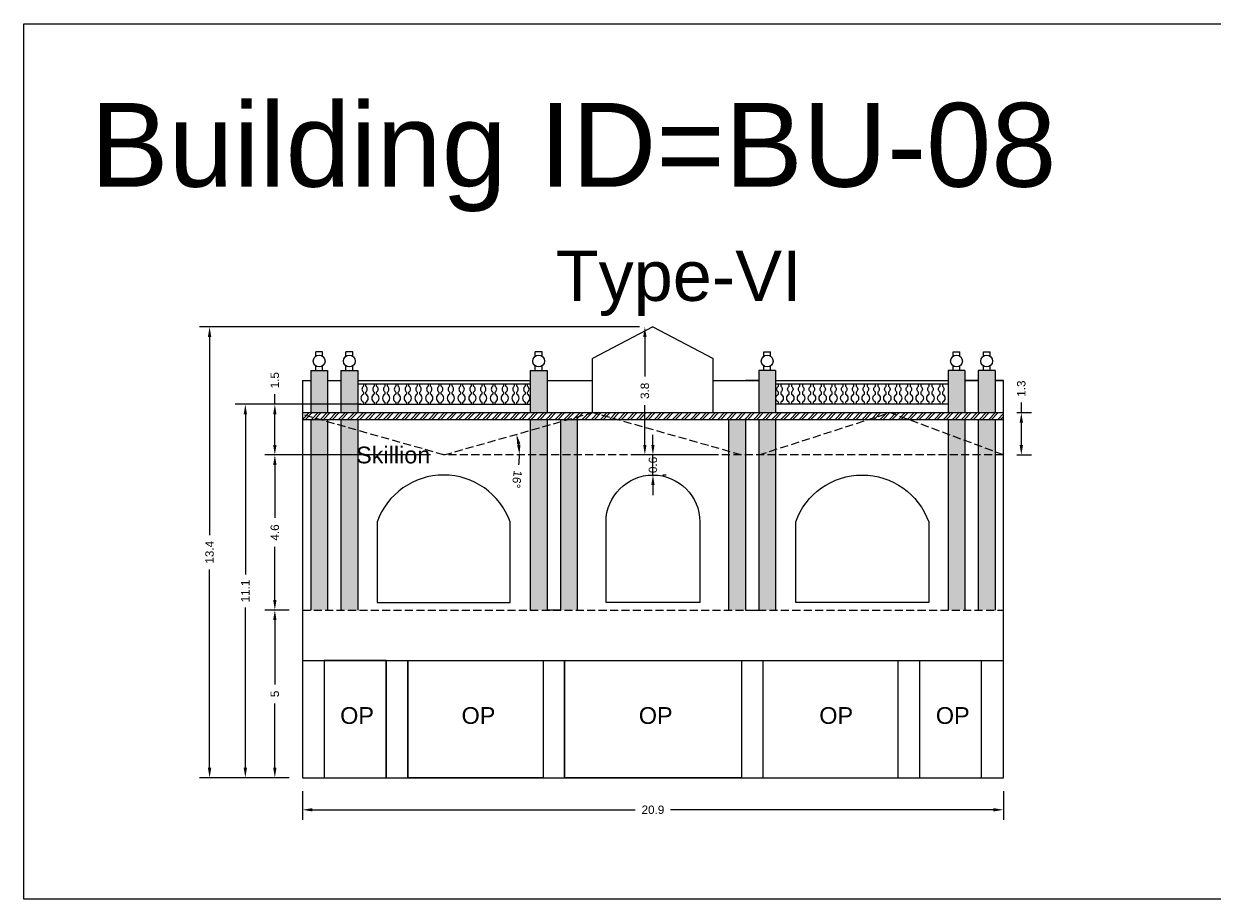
# Model space of a CAD drawing. Header units: metres. Extents: x 3416649 to 3417093, y -6712874 to -6712690.
# Tile 37 of 45: x 3416919 to 3416955, y -6712716 to -6712690. Entities that reach past the tile are written whole.
import ezdxf

# ---------------------------------------------------------------- set-up
doc = ezdxf.new("R2010")
doc.units = ezdxf.units.M
doc.linetypes.add('ACAD_ISO02W100', pattern=[15, 12, -3])
doc.layers.add('Dotted', color=7, linetype='ACAD_ISO02W100', plot=False)
doc.styles.get("Standard").update_dxf_attribs({"font": 'arial.ttf'})
doc.dimstyles.new('ISO-25', dxfattribs={"dimtxt": 0.25, "dimasz": 0.3, "dimexe": 0.3, "dimexo": 0.4, "dimgap": 0.2, "dimtad": 0, "dimdec": 1, "dimdsep": 46, "dimtxsty": 'Standard', "dimcen": 2.5, "dimadec": 0, "dimazin": 0, "dimtfac": 1, "dimtdec": 1, "dimtmove": 0, "dimatfit": 3, "dimfxl": 1, "dimarcsym": 0})

# ---------------------------------------------------------------- blocks, each defined once
blk = doc.blocks.new('*D62')
at = {"color": 0, "lineweight": -2, "transparency": 16777216}
for p, q in [((3416927.324, -6712707.572), (3416926.601, -6712707.572)), ((3416926.901, -6712707.872), (3416926.901, -6712709.789)), ((3416926.901, -6712712.272), (3416926.901, -6712710.355)), ((3416927.324, -6712712.572), (3416926.601, -6712712.572))]:
    blk.add_line(p, q, dxfattribs=at)
at = {"color": 0, "transparency": 16777216}
for points in [[(3416926.851, -6712707.872), (3416926.951, -6712707.872), (3416926.901, -6712707.572)], [(3416926.851, -6712712.272), (3416926.951, -6712712.272), (3416926.901, -6712712.572)]]:
    blk.add_solid(points, dxfattribs=at)
at = {"layer": 'Defpoints', "color": 0, "transparency": 16777216}
for p in [(3416926.901, -6712707.572), (3416927.724, -6712707.572), (3416927.724, -6712712.572)]:
    blk.add_point(p, dxfattribs=at)
at = {"color": 0, "transparency": 16777216, "insert": (3416926.901, -6712710.072), "char_height": 0.25, "attachment_point": 5, "rotation": 90}
blk.add_mtext('5', dxfattribs=at)
blk = doc.blocks.new('*D63')
at = {"color": 0, "lineweight": -2, "transparency": 16777216}
for p, q in [((3416931.549, -6712702.942), (3416926.601, -6712702.942)), ((3416926.901, -6712703.242), (3416926.901, -6712704.824)), ((3416926.901, -6712707.272), (3416926.901, -6712705.689)), ((3416927.324, -6712707.572), (3416926.601, -6712707.572))]:
    blk.add_line(p, q, dxfattribs=at)
at = {"color": 0, "transparency": 16777216}
for points in [[(3416926.851, -6712703.242), (3416926.951, -6712703.242), (3416926.901, -6712702.942)], [(3416926.851, -6712707.272), (3416926.951, -6712707.272), (3416926.901, -6712707.572)]]:
    blk.add_solid(points, dxfattribs=at)
at = {"layer": 'Defpoints', "color": 0, "transparency": 16777216}
for p in [(3416926.901, -6712702.942), (3416931.949, -6712702.942), (3416927.724, -6712707.572)]:
    blk.add_point(p, dxfattribs=at)
at = {"color": 0, "transparency": 16777216, "insert": (3416926.901, -6712705.257), "char_height": 0.25, "attachment_point": 5, "rotation": 90}
blk.add_mtext('4.6', dxfattribs=at)
blk = doc.blocks.new('*D64')
at = {"color": 0, "lineweight": -2, "transparency": 16777216}
for p, q in [((3416926.901, -6712701.432), (3416926.901, -6712701.132)), ((3416929.466, -6712701.432), (3416926.601, -6712701.432)), ((3416926.901, -6712702.642), (3416926.901, -6712701.732)), ((3416927.324, -6712702.942), (3416926.601, -6712702.942))]:
    blk.add_line(p, q, dxfattribs=at)
at = {"color": 0, "transparency": 16777216}
for points in [[(3416926.851, -6712701.732), (3416926.951, -6712701.732), (3416926.901, -6712701.432)], [(3416926.851, -6712702.642), (3416926.951, -6712702.642), (3416926.901, -6712702.942)]]:
    blk.add_solid(points, dxfattribs=at)
at = {"layer": 'Defpoints', "color": 0, "transparency": 16777216}
for p in [(3416926.901, -6712701.432), (3416929.866, -6712701.432), (3416927.724, -6712702.942)]:
    blk.add_point(p, dxfattribs=at)
at = {"color": 0, "transparency": 16777216, "insert": (3416926.901, -6712700.715), "char_height": 0.25, "attachment_point": 5, "rotation": 90}
blk.add_mtext('1.5', dxfattribs=at)
blk = doc.blocks.new('*D65')
at = {"color": 0, "lineweight": -2, "transparency": 16777216}
for p, q in [((3416937.784, -6712699.122), (3416937.643, -6712699.122)), ((3416937.943, -6712699.422), (3416937.943, -6712700.604)), ((3416937.943, -6712702.642), (3416937.943, -6712701.46)), ((3416939.897, -6712702.942), (3416937.643, -6712702.942))]:
    blk.add_line(p, q, dxfattribs=at)
at = {"color": 0, "transparency": 16777216}
for points in [[(3416937.893, -6712699.422), (3416937.993, -6712699.422), (3416937.943, -6712699.122)], [(3416937.893, -6712702.642), (3416937.993, -6712702.642), (3416937.943, -6712702.942)]]:
    blk.add_solid(points, dxfattribs=at)
at = {"layer": 'Defpoints', "color": 0, "transparency": 16777216}
for p in [(3416938.184, -6712699.122), (3416937.943, -6712702.942), (3416940.297, -6712702.942)]:
    blk.add_point(p, dxfattribs=at)
at = {"color": 0, "transparency": 16777216, "insert": (3416937.943, -6712701.032), "char_height": 0.25, "attachment_point": 5, "rotation": 90}
blk.add_mtext('3.8', dxfattribs=at)
blk = doc.blocks.new('*D66')
at = {"color": 0, "lineweight": -2, "transparency": 16777216}
for p, q in [((3416929.348, -6712701.432), (3416925.721, -6712701.432)), ((3416926.021, -6712701.732), (3416926.021, -6712706.513)), ((3416926.021, -6712712.272), (3416926.021, -6712707.491)), ((3416927.324, -6712712.572), (3416925.721, -6712712.572))]:
    blk.add_line(p, q, dxfattribs=at)
at = {"color": 0, "transparency": 16777216}
for points in [[(3416925.971, -6712701.732), (3416926.071, -6712701.732), (3416926.021, -6712701.432)], [(3416925.971, -6712712.272), (3416926.071, -6712712.272), (3416926.021, -6712712.572)]]:
    blk.add_solid(points, dxfattribs=at)
at = {"layer": 'Defpoints', "color": 0, "transparency": 16777216}
for p in [(3416926.021, -6712701.432), (3416929.748, -6712701.432), (3416927.724, -6712712.572)]:
    blk.add_point(p, dxfattribs=at)
at = {"color": 0, "transparency": 16777216, "insert": (3416926.021, -6712707.002), "char_height": 0.25, "attachment_point": 5, "rotation": 90}
blk.add_mtext('11.1', dxfattribs=at)
blk = doc.blocks.new('*D67')
at = {"color": 0, "lineweight": -2, "transparency": 16777216}
for p, q in [((3416937.784, -6712699.122), (3416924.654, -6712699.122)), ((3416924.954, -6712699.422), (3416924.954, -6712705.335)), ((3416924.954, -6712712.272), (3416924.954, -6712706.359)), ((3416927.324, -6712712.572), (3416924.654, -6712712.572))]:
    blk.add_line(p, q, dxfattribs=at)
at = {"color": 0, "transparency": 16777216}
for points in [[(3416924.904, -6712699.422), (3416925.004, -6712699.422), (3416924.954, -6712699.122)], [(3416924.904, -6712712.272), (3416925.004, -6712712.272), (3416924.954, -6712712.572)]]:
    blk.add_solid(points, dxfattribs=at)
at = {"layer": 'Defpoints', "color": 0, "transparency": 16777216}
for p in [(3416924.954, -6712699.122), (3416938.184, -6712699.122), (3416927.724, -6712712.572)]:
    blk.add_point(p, dxfattribs=at)
at = {"color": 0, "transparency": 16777216, "insert": (3416924.954, -6712705.847), "char_height": 0.25, "attachment_point": 5, "rotation": 90}
blk.add_mtext('13.4', dxfattribs=at)
blk = doc.blocks.new('*D68')
at = {"color": 0, "lineweight": -2, "transparency": 16777216}
for p, q in [((3416927.724, -6712712.972), (3416927.724, -6712713.829)), ((3416948.644, -6712712.972), (3416948.644, -6712713.829)), ((3416928.024, -6712713.529), (3416937.657, -6712713.529)), ((3416948.344, -6712713.529), (3416938.711, -6712713.529))]:
    blk.add_line(p, q, dxfattribs=at)
at = {"color": 0, "transparency": 16777216}
for points in [[(3416928.024, -6712713.479), (3416928.024, -6712713.579), (3416927.724, -6712713.529)], [(3416948.344, -6712713.479), (3416948.344, -6712713.579), (3416948.644, -6712713.529)]]:
    blk.add_solid(points, dxfattribs=at)
at = {"layer": 'Defpoints', "color": 0, "transparency": 16777216}
for p in [(3416927.724, -6712712.572), (3416948.644, -6712712.572), (3416948.644, -6712713.529)]:
    blk.add_point(p, dxfattribs=at)
at = {"color": 0, "transparency": 16777216, "insert": (3416938.184, -6712713.529), "char_height": 0.25, "attachment_point": 5}
blk.add_mtext('20.9', dxfattribs=at)
blk = doc.blocks.new('*D69')
at = {"color": 0, "lineweight": -2, "transparency": 16777216}
for start, end in [(7.6382, 8.2218), (352.3618, 0)]:
    blk.add_arc((3416931.949, -6712702.942), 2.252, start, end, dxfattribs=at)
at = {"color": 0, "transparency": 16777216}
for points in [[(3416934.129, -6712702.63), (3416934.227, -6712702.609), (3416934.116, -6712702.326)], [(3416934.231, -6712702.639), (3416934.132, -6712702.646), (3416934.201, -6712702.942)]]:
    blk.add_solid(points, dxfattribs=at)
at = {"layer": 'Defpoints', "color": 0, "transparency": 16777216}
for p in [(3416936.384, -6712701.682), (3416934.163, -6712702.529), (3416931.949, -6712702.942), (3416931.949, -6712702.942), (3416948.644, -6712702.942)]:
    blk.add_point(p, dxfattribs=at)
at = {"color": 0, "transparency": 16777216, "insert": (3416934.124, -6712703.671), "char_height": 0.25, "attachment_point": 5, "rotation": 262.3618}
blk.add_mtext('16°', dxfattribs=at)
blk = doc.blocks.new('*D70')
at = {"color": 0, "lineweight": -2, "transparency": 16777216}
for p, q in [((3416938.184, -6712702.642), (3416938.184, -6712702.342)), ((3416938.184, -6712703.542), (3416938.184, -6712702.942)), ((3416938.584, -6712702.942), (3416938.484, -6712702.942)), ((3416938.584, -6712703.542), (3416938.484, -6712703.542)), ((3416938.184, -6712703.842), (3416938.184, -6712704.142))]:
    blk.add_line(p, q, dxfattribs=at)
at = {"color": 0, "transparency": 16777216}
for points in [[(3416938.134, -6712702.642), (3416938.234, -6712702.642), (3416938.184, -6712702.942)], [(3416938.134, -6712703.842), (3416938.234, -6712703.842), (3416938.184, -6712703.542)]]:
    blk.add_solid(points, dxfattribs=at)
at = {"layer": 'Defpoints', "color": 0, "transparency": 16777216}
for p in [(3416938.184, -6712702.942), (3416938.184, -6712702.942), (3416938.184, -6712703.542)]:
    blk.add_point(p, dxfattribs=at)
at = {"color": 0, "transparency": 16777216, "insert": (3416938.184, -6712703.242), "char_height": 0.25, "attachment_point": 5, "rotation": 90}
blk.add_mtext('0.6', dxfattribs=at)
blk = doc.blocks.new('*D71')
at = {"color": 0, "lineweight": -2, "transparency": 16777216}
for p, q in [((3416949.178, -6712701.682), (3416949.178, -6712701.382)), ((3416949.044, -6712701.682), (3416949.478, -6712701.682)), ((3416949.178, -6712702.642), (3416949.178, -6712701.982)), ((3416949.044, -6712702.942), (3416949.478, -6712702.942))]:
    blk.add_line(p, q, dxfattribs=at)
at = {"color": 0, "transparency": 16777216}
for points in [[(3416949.128, -6712701.982), (3416949.228, -6712701.982), (3416949.178, -6712701.682)], [(3416949.128, -6712702.642), (3416949.228, -6712702.642), (3416949.178, -6712702.942)]]:
    blk.add_solid(points, dxfattribs=at)
at = {"layer": 'Defpoints', "color": 0, "transparency": 16777216}
for p in [(3416948.644, -6712701.682), (3416949.178, -6712701.682), (3416948.644, -6712702.942)]:
    blk.add_point(p, dxfattribs=at)
at = {"color": 0, "transparency": 16777216, "insert": (3416949.178, -6712700.966), "char_height": 0.25, "attachment_point": 5, "rotation": 90}
blk.add_mtext('1.3', dxfattribs=at)

msp = doc.modelspace()

# ---------------------------------------------------------------- hatches: boundary and pattern name
h = msp.add_hatch(color=256)
h.dxf.hatch_style = 1
h.paths.add_polyline_path([(3416927.974, -6712700.422), (3416928.474, -6712700.422), (3416928.474, -6712701.682), (3416927.974, -6712701.682)])
h.paths.add_polyline_path([(3416927.974, -6712701.882), (3416928.474, -6712701.882), (3416928.474, -6712702.942), (3416927.974, -6712702.942)])
h.paths.add_polyline_path([(3416927.974, -6712702.942), (3416928.474, -6712702.942), (3416928.474, -6712707.572), (3416927.974, -6712707.572)])
h.paths.add_polyline_path([(3416928.874, -6712702.942), (3416929.374, -6712702.942), (3416929.374, -6712707.572), (3416928.874, -6712707.572)])
h.paths.add_polyline_path([(3416928.874, -6712701.882), (3416929.374, -6712701.882), (3416929.374, -6712702.942), (3416928.874, -6712702.942)])
h.paths.add_polyline_path([(3416928.874, -6712700.422), (3416929.374, -6712700.422), (3416929.374, -6712701.682), (3416928.874, -6712701.682)])
h.paths.add_polyline_path([(3416934.524, -6712700.422), (3416935.024, -6712700.422), (3416935.024, -6712701.682), (3416934.524, -6712701.682)])
h.paths.add_polyline_path([(3416934.524, -6712701.882), (3416935.024, -6712701.882), (3416935.024, -6712702.942), (3416934.524, -6712702.942)])
h.paths.add_polyline_path([(3416934.524, -6712702.942), (3416935.024, -6712702.942), (3416935.024, -6712707.572), (3416934.524, -6712707.572)])
h.paths.add_polyline_path([(3416935.424, -6712702.942), (3416935.924, -6712702.942), (3416935.924, -6712707.572), (3416935.424, -6712707.572)])
h.paths.add_polyline_path([(3416935.424, -6712701.882), (3416935.924, -6712701.882), (3416935.924, -6712702.942), (3416935.424, -6712702.942)])
h = msp.add_hatch(color=256)
h.dxf.hatch_style = 1
h.paths.add_polyline_path([(3416948.394, -6712700.422), (3416947.894, -6712700.422), (3416947.894, -6712701.682), (3416948.394, -6712701.682)])
h.paths.add_polyline_path([(3416948.394, -6712701.882), (3416947.894, -6712701.882), (3416947.894, -6712702.942), (3416948.394, -6712702.942)])
h.paths.add_polyline_path([(3416948.394, -6712702.942), (3416947.894, -6712702.942), (3416947.894, -6712707.572), (3416948.394, -6712707.572)])
h.paths.add_polyline_path([(3416947.494, -6712702.942), (3416946.994, -6712702.942), (3416946.994, -6712707.572), (3416947.494, -6712707.572)])
h.paths.add_polyline_path([(3416947.494, -6712701.882), (3416946.994, -6712701.882), (3416946.994, -6712702.942), (3416947.494, -6712702.942)])
h.paths.add_polyline_path([(3416947.494, -6712700.422), (3416946.994, -6712700.422), (3416946.994, -6712701.682), (3416947.494, -6712701.682)])
h.paths.add_polyline_path([(3416941.844, -6712700.422), (3416941.344, -6712700.422), (3416941.344, -6712701.682), (3416941.844, -6712701.682)])
h.paths.add_polyline_path([(3416941.844, -6712701.882), (3416941.344, -6712701.882), (3416941.344, -6712702.942), (3416941.844, -6712702.942)])
h.paths.add_polyline_path([(3416941.844, -6712702.942), (3416941.344, -6712702.942), (3416941.344, -6712707.572), (3416941.844, -6712707.572)])
h.paths.add_polyline_path([(3416940.944, -6712702.942), (3416940.444, -6712702.942), (3416940.444, -6712707.572), (3416940.944, -6712707.572)])
h.paths.add_polyline_path([(3416940.944, -6712701.882), (3416940.444, -6712701.882), (3416940.444, -6712702.942), (3416940.944, -6712702.942)])
h = msp.add_hatch()
h.set_pattern_fill('ANSI32', color=256, scale=0.02)
h.set_pattern_definition([(45, (-14.8251, 0.95581), (-0.134703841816, 0.134703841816), []), (45, (-14.7353, 0.95581), (-0.134703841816, 0.134703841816), [])])
h.paths.add_polyline_path([(3416948.644, -6712701.882), (3416948.644, -6712701.682), (3416927.724, -6712701.682), (3416927.724, -6712701.882)])

# ---------------------------------------------------------------- linework, layer by layer
for points in [[(3416919.409, -6712690.082), (3416965.028, -6712690.082), (3416965.028, -6712716.196), (3416919.409, -6712716.196)], [(3416930.224, -6712709.072), (3416928.374, -6712709.072), (3416928.374, -6712712.572), (3416930.224, -6712712.572)], [(3416930.874, -6712709.072), (3416934.904, -6712709.072), (3416934.904, -6712712.572), (3416930.874, -6712712.572)], [(3416935.544, -6712709.072), (3416940.824, -6712709.072), (3416940.824, -6712712.572), (3416935.544, -6712712.572)]]:
    msp.add_lwpolyline(points, close=True)
for points in [[(3416938.184, -6712699.122), (3416936.384, -6712700.062)], [(3416938.184, -6712699.122), (3416939.984, -6712700.062)], [(3416928.124, -6712700), (3416928.124, -6712699.866)], [(3416928.324, -6712699.866), (3416928.124, -6712699.866)], [(3416928.324, -6712700), (3416928.324, -6712699.866)], [(3416929.024, -6712700), (3416929.024, -6712699.866)], [(3416929.224, -6712699.866), (3416929.024, -6712699.866)], [(3416929.224, -6712700), (3416929.224, -6712699.866)], [(3416934.674, -6712700), (3416934.674, -6712699.866)], [(3416934.874, -6712699.866), (3416934.674, -6712699.866)], [(3416934.874, -6712700), (3416934.874, -6712699.866)], [(3416936.384, -6712701.682), (3416936.384, -6712700.062)], [(3416939.984, -6712701.682), (3416939.984, -6712700.062)], [(3416941.494, -6712700), (3416941.494, -6712699.866)], [(3416941.494, -6712699.866), (3416941.694, -6712699.866)], [(3416941.694, -6712700), (3416941.694, -6712699.866)], [(3416947.144, -6712700), (3416947.144, -6712699.866)], [(3416947.144, -6712699.866), (3416947.344, -6712699.866)], [(3416947.344, -6712700), (3416947.344, -6712699.866)], [(3416948.044, -6712700), (3416948.044, -6712699.866)], [(3416948.044, -6712699.866), (3416948.244, -6712699.866)], [(3416948.244, -6712700), (3416948.244, -6712699.866)], [(3416927.974, -6712700.422), (3416927.974, -6712701.682)], [(3416927.974, -6712700.422), (3416928.474, -6712700.422)], [(3416928.124, -6712700.422), (3416928.124, -6712700.288)], [(3416928.124, -6712700.422), (3416928.324, -6712700.422)], [(3416928.324, -6712700.422), (3416928.324, -6712700.288)], [(3416928.474, -6712700.422), (3416928.474, -6712701.682)], [(3416928.874, -6712700.422), (3416928.874, -6712701.682)], [(3416928.874, -6712700.422), (3416929.374, -6712700.422)], [(3416929.024, -6712700.422), (3416929.024, -6712700.288)], [(3416929.024, -6712700.422), (3416929.224, -6712700.422)], [(3416929.224, -6712700.422), (3416929.224, -6712700.288)], [(3416929.374, -6712700.422), (3416929.374, -6712701.682)], [(3416934.524, -6712700.422), (3416934.524, -6712701.682)], [(3416934.524, -6712700.422), (3416934.524, -6712701.682)], [(3416934.524, -6712700.422), (3416935.024, -6712700.422)], [(3416934.674, -6712700.422), (3416934.674, -6712700.288)], [(3416934.674, -6712700.422), (3416934.874, -6712700.422)], [(3416934.874, -6712700.422), (3416934.874, -6712700.288)], [(3416935.024, -6712700.422), (3416935.024, -6712701.682)], [(3416941.344, -6712700.422), (3416941.344, -6712701.682)], [(3416941.844, -6712700.422), (3416941.344, -6712700.422)], [(3416941.494, -6712700.422), (3416941.494, -6712700.288)], [(3416941.694, -6712700.422), (3416941.494, -6712700.422)], [(3416941.694, -6712700.422), (3416941.694, -6712700.288)], [(3416941.844, -6712700.422), (3416941.844, -6712701.682)], [(3416941.844, -6712700.422), (3416941.844, -6712701.682)], [(3416946.994, -6712700.422), (3416946.994, -6712701.682)], [(3416947.494, -6712700.422), (3416946.994, -6712700.422)], [(3416947.144, -6712700.422), (3416947.144, -6712700.288)], [(3416947.344, -6712700.422), (3416947.144, -6712700.422)], [(3416947.344, -6712700.422), (3416947.344, -6712700.288)], [(3416947.494, -6712700.422), (3416947.494, -6712701.682)], [(3416947.894, -6712700.422), (3416947.894, -6712701.682)], [(3416948.394, -6712700.422), (3416947.894, -6712700.422)], [(3416948.044, -6712700.422), (3416948.044, -6712700.288)], [(3416948.244, -6712700.422), (3416948.044, -6712700.422)], [(3416948.244, -6712700.422), (3416948.244, -6712700.288)], [(3416948.394, -6712700.422), (3416948.394, -6712701.682)], [(3416927.724, -6712700.722), (3416927.724, -6712712.572)], [(3416927.724, -6712700.722), (3416927.974, -6712700.722)], [(3416928.474, -6712700.722), (3416928.874, -6712700.722)], [(3416929.374, -6712700.722), (3416934.524, -6712700.722)], [(3416929.374, -6712700.822), (3416934.524, -6712700.822)], [(3416935.024, -6712700.722), (3416935.424, -6712700.722)], [(3416935.424, -6712700.722), (3416936.384, -6712700.722)], [(3416939.984, -6712700.722), (3416940.944, -6712700.722)], [(3416941.344, -6712700.722), (3416940.944, -6712700.722)], [(3416940.944, -6712700.722), (3416941.344, -6712700.722)], [(3416941.844, -6712700.722), (3416946.994, -6712700.722)], [(3416941.844, -6712700.822), (3416946.994, -6712700.822)], [(3416947.894, -6712700.722), (3416947.494, -6712700.722)], [(3416947.494, -6712700.722), (3416947.894, -6712700.722)], [(3416948.644, -6712700.722), (3416948.394, -6712700.722)], [(3416948.394, -6712700.722), (3416948.644, -6712700.722)], [(3416948.644, -6712712.572), (3416948.644, -6712700.722)], [(3416929.374, -6712701.432), (3416934.524, -6712701.432)], [(3416929.545, -6712701.372), (3416929.545, -6712701.432)], [(3416929.866, -6712701.372), (3416929.866, -6712701.432)], [(3416930.188, -6712701.372), (3416930.188, -6712701.432)], [(3416930.51, -6712701.372), (3416930.51, -6712701.432)], [(3416930.831, -6712701.372), (3416930.831, -6712701.432)], [(3416931.153, -6712701.372), (3416931.153, -6712701.432)], [(3416931.474, -6712701.372), (3416931.474, -6712701.432)], [(3416931.796, -6712701.372), (3416931.796, -6712701.432)], [(3416932.118, -6712701.372), (3416932.118, -6712701.432)], [(3416932.439, -6712701.372), (3416932.439, -6712701.432)], [(3416932.761, -6712701.372), (3416932.761, -6712701.432)], [(3416933.083, -6712701.372), (3416933.083, -6712701.432)], [(3416933.404, -6712701.372), (3416933.404, -6712701.432)], [(3416933.726, -6712701.372), (3416933.726, -6712701.432)], [(3416934.048, -6712701.372), (3416934.048, -6712701.432)], [(3416934.369, -6712701.372), (3416934.369, -6712701.432)], [(3416946.994, -6712701.432), (3416941.844, -6712701.432)], [(3416941.999, -6712701.372), (3416941.999, -6712701.432)], [(3416942.321, -6712701.372), (3416942.321, -6712701.432)], [(3416942.643, -6712701.372), (3416942.643, -6712701.432)], [(3416942.964, -6712701.372), (3416942.964, -6712701.432)], [(3416943.286, -6712701.372), (3416943.286, -6712701.432)], [(3416943.608, -6712701.372), (3416943.608, -6712701.432)], [(3416943.929, -6712701.372), (3416943.929, -6712701.432)], [(3416944.251, -6712701.372), (3416944.251, -6712701.432)], [(3416944.573, -6712701.372), (3416944.573, -6712701.432)], [(3416944.894, -6712701.372), (3416944.894, -6712701.432)], [(3416945.216, -6712701.372), (3416945.216, -6712701.432)], [(3416945.538, -6712701.372), (3416945.538, -6712701.432)], [(3416945.859, -6712701.372), (3416945.859, -6712701.432)], [(3416946.181, -6712701.372), (3416946.181, -6712701.432)], [(3416946.503, -6712701.372), (3416946.503, -6712701.432)], [(3416946.824, -6712701.372), (3416946.824, -6712701.432)], [(3416927.724, -6712701.682), (3416948.644, -6712701.682)], [(3416927.724, -6712701.882), (3416948.644, -6712701.882)], [(3416927.974, -6712701.882), (3416927.974, -6712707.572)], [(3416928.474, -6712701.882), (3416928.474, -6712707.572)], [(3416928.874, -6712701.882), (3416928.874, -6712707.572)], [(3416929.374, -6712701.882), (3416929.374, -6712707.572)], [(3416934.524, -6712701.882), (3416934.524, -6712707.572)], [(3416935.024, -6712701.882), (3416935.024, -6712707.572)], [(3416935.424, -6712701.882), (3416935.424, -6712707.572)], [(3416935.924, -6712701.882), (3416935.924, -6712707.572)], [(3416940.444, -6712701.882), (3416940.444, -6712707.572)], [(3416940.944, -6712701.882), (3416940.944, -6712707.572)], [(3416941.344, -6712701.882), (3416941.344, -6712707.572)], [(3416941.844, -6712701.882), (3416941.844, -6712707.572)], [(3416946.994, -6712701.882), (3416946.994, -6712707.572)], [(3416947.494, -6712701.882), (3416947.494, -6712707.572)], [(3416947.894, -6712701.882), (3416947.894, -6712707.572)], [(3416948.394, -6712701.882), (3416948.394, -6712707.572)], [(3416935.424, -6712707.572), (3416935.024, -6712707.572)], [(3416940.944, -6712707.572), (3416941.344, -6712707.572)], [(3416927.724, -6712709.072), (3416948.644, -6712709.072)], [(3416928.374, -6712709.072), (3416928.374, -6712712.572)], [(3416930.224, -6712709.072), (3416930.224, -6712712.572)], [(3416930.874, -6712709.072), (3416930.874, -6712712.572)], [(3416934.904, -6712709.072), (3416934.904, -6712712.572)], [(3416935.544, -6712709.072), (3416935.544, -6712712.572)], [(3416940.824, -6712709.072), (3416940.824, -6712712.572)], [(3416941.464, -6712709.072), (3416941.464, -6712712.572)], [(3416945.494, -6712709.072), (3416945.494, -6712712.572)], [(3416946.144, -6712709.072), (3416946.144, -6712712.572)], [(3416947.994, -6712712.572), (3416947.994, -6712709.072)], [(3416927.724, -6712712.572), (3416948.644, -6712712.572)]]:
    msp.add_lwpolyline(points)
for points in [[(3416929.545, -6712700.822), (3416929.545, -6712700.894, 0.504557), (3416929.545, -6712701.069), (3416929.545, -6712701.13, 0.59952), (3416929.545, -6712701.372)], [(3416929.617, -6712701.432), (3416929.617, -6712701.372, 0.59952), (3416929.617, -6712701.13), (3416929.617, -6712701.069, 0.504557), (3416929.617, -6712700.894), (3416929.617, -6712700.822)], [(3416929.866, -6712700.822), (3416929.866, -6712700.894, 0.504557), (3416929.866, -6712701.069), (3416929.866, -6712701.13, 0.59952), (3416929.866, -6712701.372)], [(3416929.939, -6712701.432), (3416929.939, -6712701.372, 0.59952), (3416929.939, -6712701.13), (3416929.939, -6712701.069, 0.504557), (3416929.939, -6712700.894), (3416929.939, -6712700.822)], [(3416930.188, -6712700.822), (3416930.188, -6712700.894, 0.504557), (3416930.188, -6712701.069), (3416930.188, -6712701.13, 0.59952), (3416930.188, -6712701.372)], [(3416930.26, -6712701.432), (3416930.26, -6712701.372, 0.59952), (3416930.26, -6712701.13), (3416930.26, -6712701.069, 0.504557), (3416930.26, -6712700.894), (3416930.26, -6712700.822)], [(3416930.51, -6712700.822), (3416930.51, -6712700.894, 0.504557), (3416930.51, -6712701.069), (3416930.51, -6712701.13, 0.59952), (3416930.51, -6712701.372)], [(3416930.582, -6712701.432), (3416930.582, -6712701.372, 0.59952), (3416930.582, -6712701.13), (3416930.582, -6712701.069, 0.504557), (3416930.582, -6712700.894), (3416930.582, -6712700.822)], [(3416930.831, -6712700.822), (3416930.831, -6712700.894, 0.504557), (3416930.831, -6712701.069), (3416930.831, -6712701.13, 0.59952), (3416930.831, -6712701.372)], [(3416930.904, -6712701.432), (3416930.904, -6712701.372, 0.59952), (3416930.904, -6712701.13), (3416930.904, -6712701.069, 0.504557), (3416930.904, -6712700.894), (3416930.904, -6712700.822)], [(3416931.153, -6712700.822), (3416931.153, -6712700.894, 0.504557), (3416931.153, -6712701.069), (3416931.153, -6712701.13, 0.59952), (3416931.153, -6712701.372)], [(3416931.225, -6712701.432), (3416931.225, -6712701.372, 0.59952), (3416931.225, -6712701.13), (3416931.225, -6712701.069, 0.504557), (3416931.225, -6712700.894), (3416931.225, -6712700.822)], [(3416931.474, -6712700.822), (3416931.474, -6712700.894, 0.504557), (3416931.474, -6712701.069), (3416931.474, -6712701.13, 0.59952), (3416931.474, -6712701.372)], [(3416931.547, -6712701.432), (3416931.547, -6712701.372, 0.59952), (3416931.547, -6712701.13), (3416931.547, -6712701.069, 0.504557), (3416931.547, -6712700.894), (3416931.547, -6712700.822)], [(3416931.796, -6712700.822), (3416931.796, -6712700.894, 0.504557), (3416931.796, -6712701.069), (3416931.796, -6712701.13, 0.59952), (3416931.796, -6712701.372)], [(3416931.869, -6712701.432), (3416931.869, -6712701.372, 0.59952), (3416931.869, -6712701.13), (3416931.869, -6712701.069, 0.504557), (3416931.869, -6712700.894), (3416931.869, -6712700.822)], [(3416932.118, -6712700.822), (3416932.118, -6712700.894, 0.504557), (3416932.118, -6712701.069), (3416932.118, -6712701.13, 0.59952), (3416932.118, -6712701.372)], [(3416932.19, -6712701.432), (3416932.19, -6712701.372, 0.59952), (3416932.19, -6712701.13), (3416932.19, -6712701.069, 0.504557), (3416932.19, -6712700.894), (3416932.19, -6712700.822)], [(3416932.439, -6712700.822), (3416932.439, -6712700.894, 0.504557), (3416932.439, -6712701.069), (3416932.439, -6712701.13, 0.59952), (3416932.439, -6712701.372)], [(3416932.512, -6712701.432), (3416932.512, -6712701.372, 0.59952), (3416932.512, -6712701.13), (3416932.512, -6712701.069, 0.504557), (3416932.512, -6712700.894), (3416932.512, -6712700.822)], [(3416932.761, -6712700.822), (3416932.761, -6712700.894, 0.504557), (3416932.761, -6712701.069), (3416932.761, -6712701.13, 0.59952), (3416932.761, -6712701.372)], [(3416932.834, -6712701.432), (3416932.834, -6712701.372, 0.59952), (3416932.834, -6712701.13), (3416932.834, -6712701.069, 0.504557), (3416932.834, -6712700.894), (3416932.834, -6712700.822)], [(3416933.083, -6712700.822), (3416933.083, -6712700.894, 0.504557), (3416933.083, -6712701.069), (3416933.083, -6712701.13, 0.59952), (3416933.083, -6712701.372)], [(3416933.155, -6712701.432), (3416933.155, -6712701.372, 0.59952), (3416933.155, -6712701.13), (3416933.155, -6712701.069, 0.504557), (3416933.155, -6712700.894), (3416933.155, -6712700.822)], [(3416933.404, -6712700.822), (3416933.404, -6712700.894, 0.504557), (3416933.404, -6712701.069), (3416933.404, -6712701.13, 0.59952), (3416933.404, -6712701.372)], [(3416933.477, -6712701.432), (3416933.477, -6712701.372, 0.59952), (3416933.477, -6712701.13), (3416933.477, -6712701.069, 0.504557), (3416933.477, -6712700.894), (3416933.477, -6712700.822)], [(3416933.726, -6712700.822), (3416933.726, -6712700.894, 0.504557), (3416933.726, -6712701.069), (3416933.726, -6712701.13, 0.59952), (3416933.726, -6712701.372)], [(3416933.799, -6712701.432), (3416933.799, -6712701.372, 0.59952), (3416933.799, -6712701.13), (3416933.799, -6712701.069, 0.504557), (3416933.799, -6712700.894), (3416933.799, -6712700.822)], [(3416934.048, -6712700.822), (3416934.048, -6712700.894, 0.504557), (3416934.048, -6712701.069), (3416934.048, -6712701.13, 0.59952), (3416934.048, -6712701.372)], [(3416934.12, -6712701.432), (3416934.12, -6712701.372, 0.59952), (3416934.12, -6712701.13), (3416934.12, -6712701.069, 0.504557), (3416934.12, -6712700.894), (3416934.12, -6712700.822)], [(3416934.369, -6712700.822), (3416934.369, -6712700.894, 0.504557), (3416934.369, -6712701.069), (3416934.369, -6712701.13, 0.59952), (3416934.369, -6712701.372)], [(3416934.442, -6712701.432), (3416934.442, -6712701.372, 0.59952), (3416934.442, -6712701.13), (3416934.442, -6712701.069, 0.504557), (3416934.442, -6712700.894), (3416934.442, -6712700.822)], [(3416941.927, -6712701.432), (3416941.927, -6712701.372, -0.59952), (3416941.927, -6712701.13), (3416941.927, -6712701.069, -0.504557), (3416941.927, -6712700.894), (3416941.927, -6712700.822)], [(3416941.999, -6712700.822), (3416941.999, -6712700.894, -0.504557), (3416941.999, -6712701.069), (3416941.999, -6712701.13, -0.59952), (3416941.999, -6712701.372)], [(3416942.249, -6712701.432), (3416942.249, -6712701.372, -0.59952), (3416942.249, -6712701.13), (3416942.249, -6712701.069, -0.504557), (3416942.249, -6712700.894), (3416942.249, -6712700.822)], [(3416942.321, -6712700.822), (3416942.321, -6712700.894, -0.504557), (3416942.321, -6712701.069), (3416942.321, -6712701.13, -0.59952), (3416942.321, -6712701.372)], [(3416942.57, -6712701.432), (3416942.57, -6712701.372, -0.59952), (3416942.57, -6712701.13), (3416942.57, -6712701.069, -0.504557), (3416942.57, -6712700.894), (3416942.57, -6712700.822)], [(3416942.643, -6712700.822), (3416942.643, -6712700.894, -0.504557), (3416942.643, -6712701.069), (3416942.643, -6712701.13, -0.59952), (3416942.643, -6712701.372)], [(3416942.892, -6712701.432), (3416942.892, -6712701.372, -0.59952), (3416942.892, -6712701.13), (3416942.892, -6712701.069, -0.504557), (3416942.892, -6712700.894), (3416942.892, -6712700.822)], [(3416942.964, -6712700.822), (3416942.964, -6712700.894, -0.504557), (3416942.964, -6712701.069), (3416942.964, -6712701.13, -0.59952), (3416942.964, -6712701.372)], [(3416943.214, -6712701.432), (3416943.214, -6712701.372, -0.59952), (3416943.214, -6712701.13), (3416943.214, -6712701.069, -0.504557), (3416943.214, -6712700.894), (3416943.214, -6712700.822)], [(3416943.286, -6712700.822), (3416943.286, -6712700.894, -0.504557), (3416943.286, -6712701.069), (3416943.286, -6712701.13, -0.59952), (3416943.286, -6712701.372)], [(3416943.535, -6712701.432), (3416943.535, -6712701.372, -0.59952), (3416943.535, -6712701.13), (3416943.535, -6712701.069, -0.504557), (3416943.535, -6712700.894), (3416943.535, -6712700.822)], [(3416943.608, -6712700.822), (3416943.608, -6712700.894, -0.504557), (3416943.608, -6712701.069), (3416943.608, -6712701.13, -0.59952), (3416943.608, -6712701.372)], [(3416943.857, -6712701.432), (3416943.857, -6712701.372, -0.59952), (3416943.857, -6712701.13), (3416943.857, -6712701.069, -0.504557), (3416943.857, -6712700.894), (3416943.857, -6712700.822)], [(3416943.929, -6712700.822), (3416943.929, -6712700.894, -0.504557), (3416943.929, -6712701.069), (3416943.929, -6712701.13, -0.59952), (3416943.929, -6712701.372)], [(3416944.179, -6712701.432), (3416944.179, -6712701.372, -0.59952), (3416944.179, -6712701.13), (3416944.179, -6712701.069, -0.504557), (3416944.179, -6712700.894), (3416944.179, -6712700.822)], [(3416944.251, -6712700.822), (3416944.251, -6712700.894, -0.504557), (3416944.251, -6712701.069), (3416944.251, -6712701.13, -0.59952), (3416944.251, -6712701.372)], [(3416944.5, -6712701.432), (3416944.5, -6712701.372, -0.59952), (3416944.5, -6712701.13), (3416944.5, -6712701.069, -0.504557), (3416944.5, -6712700.894), (3416944.5, -6712700.822)], [(3416944.573, -6712700.822), (3416944.573, -6712700.894, -0.504557), (3416944.573, -6712701.069), (3416944.573, -6712701.13, -0.59952), (3416944.573, -6712701.372)], [(3416944.822, -6712701.432), (3416944.822, -6712701.372, -0.59952), (3416944.822, -6712701.13), (3416944.822, -6712701.069, -0.504557), (3416944.822, -6712700.894), (3416944.822, -6712700.822)], [(3416944.894, -6712700.822), (3416944.894, -6712700.894, -0.504557), (3416944.894, -6712701.069), (3416944.894, -6712701.13, -0.59952), (3416944.894, -6712701.372)], [(3416945.143, -6712701.432), (3416945.143, -6712701.372, -0.59952), (3416945.143, -6712701.13), (3416945.143, -6712701.069, -0.504557), (3416945.143, -6712700.894), (3416945.143, -6712700.822)], [(3416945.216, -6712700.822), (3416945.216, -6712700.894, -0.504557), (3416945.216, -6712701.069), (3416945.216, -6712701.13, -0.59952), (3416945.216, -6712701.372)], [(3416945.465, -6712701.432), (3416945.465, -6712701.372, -0.59952), (3416945.465, -6712701.13), (3416945.465, -6712701.069, -0.504557), (3416945.465, -6712700.894), (3416945.465, -6712700.822)], [(3416945.538, -6712700.822), (3416945.538, -6712700.894, -0.504557), (3416945.538, -6712701.069), (3416945.538, -6712701.13, -0.59952), (3416945.538, -6712701.372)], [(3416945.787, -6712701.432), (3416945.787, -6712701.372, -0.59952), (3416945.787, -6712701.13), (3416945.787, -6712701.069, -0.504557), (3416945.787, -6712700.894), (3416945.787, -6712700.822)], [(3416945.859, -6712700.822), (3416945.859, -6712700.894, -0.504557), (3416945.859, -6712701.069), (3416945.859, -6712701.13, -0.59952), (3416945.859, -6712701.372)], [(3416946.108, -6712701.432), (3416946.108, -6712701.372, -0.59952), (3416946.108, -6712701.13), (3416946.108, -6712701.069, -0.504557), (3416946.108, -6712700.894), (3416946.108, -6712700.822)], [(3416946.181, -6712700.822), (3416946.181, -6712700.894, -0.504557), (3416946.181, -6712701.069), (3416946.181, -6712701.13, -0.59952), (3416946.181, -6712701.372)], [(3416946.43, -6712701.432), (3416946.43, -6712701.372, -0.59952), (3416946.43, -6712701.13), (3416946.43, -6712701.069, -0.504557), (3416946.43, -6712700.894), (3416946.43, -6712700.822)], [(3416946.503, -6712700.822), (3416946.503, -6712700.894, -0.504557), (3416946.503, -6712701.069), (3416946.503, -6712701.13, -0.59952), (3416946.503, -6712701.372)], [(3416946.752, -6712701.432), (3416946.752, -6712701.372, -0.59952), (3416946.752, -6712701.13), (3416946.752, -6712701.069, -0.504557), (3416946.752, -6712700.894), (3416946.752, -6712700.822)], [(3416946.824, -6712700.822), (3416946.824, -6712700.894, -0.504557), (3416946.824, -6712701.069), (3416946.824, -6712701.13, -0.59952), (3416946.824, -6712701.372)], [(3416933.924, -6712704.942, 0.70529), (3416929.954, -6712704.942), (3416929.954, -6712707.342), (3416933.924, -6712707.342), (3416933.924, -6712704.942)], [(3416942.444, -6712704.942, -0.70529), (3416946.414, -6712704.942), (3416946.414, -6712707.342), (3416942.444, -6712707.342), (3416942.444, -6712704.942)]]:
    msp.add_lwpolyline(points, format="xyb")
msp.add_lwpolyline([(3416936.784, -6712707.342), (3416936.784, -6712704.942, -1), (3416939.584, -6712704.942), (3416939.584, -6712707.342)], format="xyb", close=True)
for centre in [(3416928.224, -6712700.144), (3416929.124, -6712700.144), (3416934.774, -6712700.144), (3416941.594, -6712700.144), (3416947.244, -6712700.144), (3416948.144, -6712700.144)]:
    msp.add_circle(centre, 0.176)
at = {"layer": 'Dotted', "ltscale": 0.02}
msp.add_line((3416948.644, -6712702.942), (3416931.949, -6712702.942), dxfattribs=at)
for points in [[(3416931.949, -6712702.942), (3416927.714, -6712701.739)], [(3416931.949, -6712702.942), (3416936.384, -6712701.682)], [(3416940.819, -6712702.942), (3416936.384, -6712701.682)], [(3416941.344, -6712702.942), (3416945.254, -6712701.682)], [(3416948.644, -6712702.942), (3416945.254, -6712701.682)], [(3416927.724, -6712707.572), (3416948.644, -6712707.572)]]:
    msp.add_lwpolyline(points, dxfattribs=at)

# ---------------------------------------------------------------- texts
at = {"attachment_point": 1}
for s, width, heights, insert, char_height in [('Building ID=BU-08', 67.86454, [0.517], (3416921.398, -6712692.443), 2.5), ('Type-VI', 9.99112, [0.517], (3416935.284, -6712696.848), 1.5), ('Skillion', 1.17554, [0], (3416929.328, -6712702.695), 0.5), ('OP', 1.17554, [0], (3416928.851, -6712710.466), 0.5), ('OP', 1.17554, [0], (3416932.473, -6712710.466), 0.5), ('OP', 1.17554, [0], (3416937.763, -6712710.466), 0.5), ('OP', 1.17554, [0], (3416943.148, -6712710.466), 0.5), ('OP', 1.17554, [0], (3416946.627, -6712710.466), 0.5)]:
    msp.add_mtext_dynamic_manual_height_columns(s, width=width, gutter_width=12.5, heights=heights, dxfattribs=dict(at, insert=insert, char_height=char_height))

# ---------------------------------------------------------------- dimensions: what is measured, and where the dimension line sits
for base, p1, p2, picture, middle in [((3416924.953884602, -6712699.121945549), (3416927.724398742, -6712712.571945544), (3416938.184398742, -6712699.121945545), '*D67', (3416924.953884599, -6712705.846945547)), ((3416937.943, -6712702.942), (3416938.184, -6712699.122), (3416940.297, -6712702.942), '*D65', (3416937.943, -6712701.032)), ((3416926.901, -6712701.432), (3416927.724, -6712702.942), (3416929.866, -6712701.432), '*D64', (3416926.901, -6712700.715)), ((3416949.178, -6712701.682), (3416948.644, -6712702.942), (3416948.644, -6712701.682), '*D71', (3416949.178, -6712700.966)), ((3416926.021, -6712701.432), (3416927.724, -6712712.572), (3416929.748, -6712701.432), '*D66', (3416926.021, -6712707.002)), ((3416926.901, -6712702.942), (3416927.724, -6712707.572), (3416931.949, -6712702.942), '*D63', (3416926.901, -6712705.257)), ((3416926.901, -6712707.572), (3416927.724, -6712712.572), (3416927.724, -6712707.572), '*D62', (3416926.901, -6712710.072))]:
    dim = msp.add_linear_dim(base=base, p1=p1, p2=p2, angle=90, dimstyle='ISO-25')
    dim.commit()
    dim.dimension.update_dxf_attribs({"geometry": picture, "text_midpoint": middle})
dim = msp.add_angular_dim_2l(base=(3416934.163, -6712702.529), line1=((3416948.644, -6712702.942), (3416931.949, -6712702.942)), line2=((3416931.949, -6712702.942), (3416936.384, -6712701.682)), dimstyle='ISO-25')
dim.commit()
dim.dimension.update_dxf_attribs({"geometry": '*D69', "text_midpoint": (3416934.124, -6712703.671)})
dim = msp.add_linear_dim(base=(3416938.184, -6712702.942), p1=(3416938.184, -6712703.542), p2=(3416938.184, -6712702.942), angle=90, dimstyle='ISO-25')
dim.commit()
dim.dimension.update_dxf_attribs({"geometry": '*D70', "text_midpoint": (3416938.184, -6712703.242), "dimtype": 160})
dim = msp.add_linear_dim(base=(3416948.644, -6712713.529), p1=(3416927.724, -6712712.572), p2=(3416948.644, -6712712.572), dimstyle='ISO-25')
dim.commit()
dim.dimension.update_dxf_attribs({"geometry": '*D68', "text_midpoint": (3416938.184, -6712713.529)})

doc.saveas('drawing.dxf')
